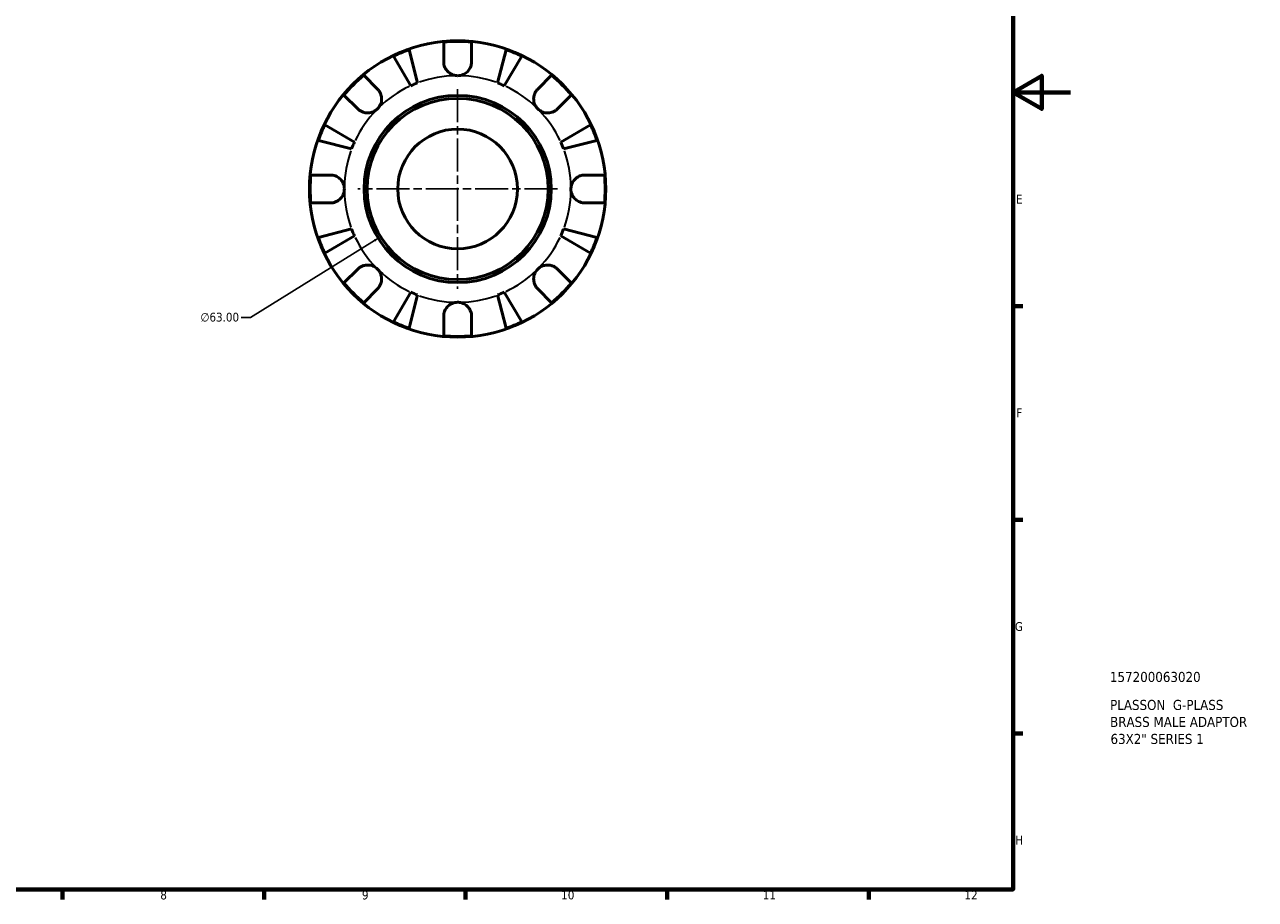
# Model space of a CAD drawing. Header units: millimetres. Extents: x 0 to 905, y 0 to 594.
# Tile 4 of 5: x 477 to 905, y 17 to 321. Entities that reach past the tile are written whole.
import ezdxf

# ---------------------------------------------------------------- set-up
doc = ezdxf.new("R2010")
doc.units = ezdxf.units.MM
doc.linetypes.add('CHAIN', pattern=[0.7087, 0.4724, -0.0591, 0.1181, -0.0591])
for name, color, linetype, lineweight in [('Border (ANSI)', 7, 'Continuous', 70), ('Center Mark (ANSI)', 7, 'Continuous', 25), ('Dimension (ANSI)', 7, 'Continuous', 25), ('Title (ISO)', 7, 'Continuous', 50), ('Visible (ANSI)', 7, 'Continuous', 50), ('Visible Narrow (ANSI)', 7, 'Continuous', 35)]:
    doc.layers.add(name, color=color, linetype=linetype, lineweight=lineweight)
doc.styles.add('Note Text (ANSI)', font='tahoma.ttf')
doc.styles.add('Note Text (ISO)', font='tahoma.ttf')
doc.dimstyles.new('Default - mm (ANSI)', dxfattribs={"dimtxt": 3.048, "dimasz": 2.5, "dimexe": 3.175, "dimexo": 1.6002, "dimgap": 0.8, "dimtad": 0, "dimtoh": 1, "dimrnd": 1e-08, "dimzin": 4, "dimdsep": 46, "dimtxsty": 'Note Text (ANSI)', "dimcen": 0.09, "dimdle": 10, "dimclrd": 256, "dimclre": 256, "dimclrt": 256, "dimadec": 1, "dimazin": 1, "dimtfac": 1, "dimtofl": 0, "dimtmove": 0, "dimatfit": 3, "dimfxl": 1, "dimtolj": 1, "dimtzin": 4, "dimlwd": -1, "dimlwe": -1, "dimarcsym": 0})

# ---------------------------------------------------------------- blocks, each defined once
blk = doc.blocks.new('Borders Default Border')
at = {"layer": 'Border (ANSI)'}
for p, q in [((821, 222.75), (824.45, 222.75)), ((821, 148.5), (824.45, 148.5)), ((821, 74.25), (824.45, 74.25)), ((490.58, 20), (490.58, 16.55)), ((560.67, 20), (560.67, 16.55)), ((630.75, 20), (630.75, 16.55)), ((700.83, 20), (700.83, 16.55)), ((770.92, 20), (770.92, 16.55))]:
    blk.add_line(p, q, dxfattribs=at)
at = {"layer": 'Border (ANSI)', "flags": 128}
for points in [[(20, 20), (20, 574), (821, 574), (821, 20), (20, 20)], [(841, 297), (821, 297), (831, 302.77), (831, 291.23), (821, 297)]]:
    blk.add_lwpolyline(points, dxfattribs=at)
at = {"layer": 'Border (ANSI)', "attachment_point": 7, "style": 'Note Text (ANSI)'}
for s, insert, char_height in [('E', (822.05, 258.35), 3.05), ('F', (822.14, 184.1), 3.05), ('G', (821.66, 109.79), 3.05), ('H', (821.81, 35.6), 3.05), ('8', (524.63, 16.48), 3.05), ('9', (594.7, 16.49), 3.05), ('10', (663.96, 16.49), 3.048), ('11', (734.04, 16.55), 3.048), ('12', (804.13, 16.55), 3.048)]:
    blk.add_mtext(s, dxfattribs=dict(at, insert=insert, char_height=char_height))
blk = doc.blocks.new('Title Blocks ISO')
at = {"layer": 'Title (ISO)', "style": 'Note Text (ISO)'}
for tag, p in [('PART_NUMBER_001', (33.69, 72.11)), ('DESCRIPTION_001', (33.74, 62.38)), ('DESCRIPTION_002', (33.74, 56.47)), ('DESCRIPTION_003', (33.89, 50.56))]:
    blk.add_attdef(tag, p, '', height=3.5, dxfattribs=at)
blk = doc.blocks.new('*D8')
at = {"layer": 'Defpoints', "color": 0, "transparency": 16777216}
for p in [(654.74, 280.03), (601.2, 246.82)]:
    blk.add_point(p, dxfattribs=at)
at = {"layer": 'Dimension (ANSI)', "transparency": 16777216}
for p, q in [((627.88, 263.43), (628.06, 263.43)), ((627.97, 263.34), (627.97, 263.52)), ((555.98, 218.77), (599.07, 245.51)), ((552.76, 218.77), (555.98, 218.77))]:
    blk.add_line(p, q, dxfattribs=at)
blk.add_solid([(598.85, 245.86), (599.29, 245.15), (601.2, 246.82)], dxfattribs=at)
at = {"layer": 'Dimension (ANSI)', "transparency": 16777216, "insert": (538.57, 220.42), "char_height": 3.048, "attachment_point": 1, "style": 'Note Text (ANSI)'}
blk.add_mtext('\\A1;∅63.00', dxfattribs=at)

msp = doc.modelspace()

# ---------------------------------------------------------------- linework, layer by layer
at = {"layer": 'Center Mark (ANSI)', "linetype": 'CHAIN', "ltscale": 24.192183}
for p, q in [((627.9666, 298.1024), (627.9666, 228.7524)), ((662.6416, 263.4274), (593.2916, 263.4274))]:
    msp.add_line(p, q, dxfattribs=at)
at = {"layer": 'Visible (ANSI)'}
for p, q in [((623.1166, 307.6524), (623.1166, 314.4524)), ((632.8166, 314.4524), (632.8166, 307.6524)), ((611.7421, 299.3043), (605.6856, 309.5862)), ((611.0825, 311.8216), (614.0703, 300.2687)), ((641.863, 300.2687), (644.8508, 311.8216)), ((650.2477, 309.5862), (644.1912, 299.3043)), ((595.316, 302.937), (600.1243, 298.1286)), ((655.809, 298.1286), (660.6173, 302.937)), ((593.2654, 291.2697), (588.457, 296.0781)), ((667.4763, 296.0781), (662.6679, 291.2697)), ((581.8079, 285.7084), (592.0897, 279.6519)), ((663.8436, 279.6519), (674.1254, 285.7084)), ((591.1253, 277.3237), (579.5724, 280.3115)), ((676.3609, 280.3115), (664.808, 277.3237)), ((576.9416, 268.2774), (583.7416, 268.2774)), ((672.1916, 268.2774), (678.9917, 268.2774)), ((583.7416, 258.5774), (576.9416, 258.5774)), ((678.9917, 258.5774), (672.1916, 258.5774)), ((579.5724, 246.5432), (591.1253, 249.531)), ((664.808, 249.531), (676.3609, 246.5432)), ((592.0897, 247.2028), (581.8079, 241.1464)), ((674.1254, 241.1464), (663.8436, 247.2028)), ((588.457, 230.7767), (593.2654, 235.585)), ((662.6679, 235.585), (667.4763, 230.7767)), ((600.1243, 228.7261), (595.316, 223.9177)), ((605.6856, 217.2686), (611.7421, 227.5504)), ((644.1912, 227.5504), (650.2477, 217.2686)), ((660.6173, 223.9177), (655.809, 228.7261)), ((614.0703, 226.5861), (611.0825, 215.0331)), ((644.8508, 215.0331), (641.863, 226.5861)), ((623.1166, 212.4023), (623.1166, 219.2024)), ((632.8166, 219.2024), (632.8166, 212.4023))]:
    msp.add_line(p, q, dxfattribs=at)
for radius in [51.5, 32.53, 31.5, 20.807]:
    msp.add_circle((627.9666, 263.4274), radius, dxfattribs=at)
for radius, start, end in [(51.255, 84.570271, 95.429729), (51.255, 109.233242, 115.766758), (51.255, 64.233242, 70.766758), (51.255, 129.570271, 140.429729), (39.375, 110.666222, 114.333778), (39.375, 65.666222, 69.333778), (51.255, 39.570271, 50.429729), (51.255, 154.233242, 160.766758), (51.255, 19.233242, 25.766758), (39.375, 155.666222, 159.333778), (39.375, 20.666222, 24.333778), (51.255, 174.570271, 185.429729), (51.255, 354.570271, 5.429729), (39.375, 200.666222, 204.333778), (39.375, 335.666222, 339.333778), (51.255, 199.233242, 205.766758), (51.255, 334.233242, 340.766758), (51.255, 219.570271, 230.429729), (39.375, 245.666222, 249.333778), (39.375, 290.666222, 294.333778), (51.255, 309.570271, 320.429729), (51.255, 244.233242, 250.766758), (51.255, 289.233242, 295.766758), (51.255, 264.570271, 275.429729)]:
    msp.add_arc((627.9666, 263.4274), radius, start, end, dxfattribs=at)
for points, knots in [([(627.9666, 302.8024), (627.4813, 302.8024), (626.9989, 302.8752), (626.0143, 303.1793), (625.5238, 303.4272), (624.6855, 304.0464), (624.3354, 304.3998), (623.7943, 305.1432), (623.5928, 305.5156), (623.3486, 306.1479), (623.2755, 306.3951), (623.1749, 306.8685), (623.1438, 307.0931), (623.1205, 307.4291), (623.1166, 307.5411), (623.1166, 307.6524)], [0, 0, 0, 0, 0.145589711, 0.145589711, 0.30930841, 0.30930841, 0.458305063, 0.458305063, 0.587351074, 0.587351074, 0.667754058, 0.667754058, 0.739991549, 0.739991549, 0.776322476, 0.776322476, 0.776322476, 0.776322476]), ([(632.8166, 307.6524), (632.8166, 307.4484), (632.8038, 307.242), (632.7482, 306.8095), (632.7032, 306.5841), (632.5623, 306.0743), (632.4564, 305.793), (632.0787, 305.0214), (631.7481, 304.5627), (630.9058, 303.7474), (630.3952, 303.4104), (629.2434, 302.9299), (628.6088, 302.8024), (627.9666, 302.8024)], [-0.785164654, -0.785164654, -0.785164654, -0.785164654, -0.716742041, -0.716742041, -0.642593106, -0.642593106, -0.548173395, -0.548173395, -0.375844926, -0.375844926, -0.192659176, -0.192659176, 0, 0, 0, 0]), ([(600.1243, 298.1286), (600.2063, 298.0466), (600.286, 297.9611), (600.565, 297.6385), (600.7475, 297.3824), (601.0764, 296.807), (601.2169, 296.4876), (601.4741, 295.6674), (601.5505, 295.1589), (601.5374, 294.0308), (601.4144, 293.4238), (600.9369, 292.2624), (600.5781, 291.7234), (600.1243, 291.2697)], [-0.780900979, -0.780900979, -0.780900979, -0.780900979, -0.742496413, -0.742496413, -0.641680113, -0.641680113, -0.533087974, -0.533087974, -0.377279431, -0.377279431, -0.192503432, -0.192503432, 0, 0, 0, 0]), ([(655.809, 291.2697), (655.5408, 291.5378), (655.3051, 291.8364), (654.8943, 292.5047), (654.7262, 292.8753), (654.4494, 293.7677), (654.3768, 294.2943), (654.4026, 295.3242), (654.4932, 295.8167), (654.7665, 296.6076), (654.911, 296.9145), (655.2492, 297.4762), (655.4391, 297.7298), (655.7008, 298.0178), (655.7544, 298.074), (655.809, 298.1286)], [0, 0, 0, 0, 0.113756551, 0.113756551, 0.235380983, 0.235380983, 0.394308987, 0.394308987, 0.546306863, 0.546306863, 0.652040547, 0.652040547, 0.753818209, 0.753818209, 0.779337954, 0.779337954, 0.779337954, 0.779337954]), ([(600.1243, 291.2697), (599.8562, 291.0016), (599.5576, 290.7658), (598.8893, 290.3551), (598.5188, 290.187), (597.6263, 289.9101), (597.0997, 289.8375), (596.0698, 289.8633), (595.5774, 289.9539), (594.7864, 290.2272), (594.4795, 290.3718), (593.9178, 290.7099), (593.6642, 290.8999), (593.3762, 291.1615), (593.32, 291.2151), (593.2654, 291.2697)], [0, 0, 0, 0, 0.113756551, 0.113756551, 0.235380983, 0.235380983, 0.394308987, 0.394308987, 0.546306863, 0.546306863, 0.652040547, 0.652040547, 0.753818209, 0.753818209, 0.779337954, 0.779337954, 0.779337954, 0.779337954]), ([(662.6679, 291.2697), (662.5859, 291.1877), (662.5004, 291.1081), (662.1778, 290.829), (661.9217, 290.6465), (661.3463, 290.3177), (661.0269, 290.1771), (660.2067, 289.9199), (659.6982, 289.8435), (658.57, 289.8566), (657.963, 289.9796), (656.8017, 290.4571), (656.2627, 290.816), (655.809, 291.2697)], [-0.780900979, -0.780900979, -0.780900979, -0.780900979, -0.742496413, -0.742496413, -0.641680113, -0.641680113, -0.533087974, -0.533087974, -0.377279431, -0.377279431, -0.192503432, -0.192503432, 0, 0, 0, 0]), ([(583.7416, 268.2774), (583.8937, 268.2774), (584.047, 268.2702), (584.48, 268.229), (584.7597, 268.178), (585.3531, 268.0136), (585.663, 267.8932), (586.4233, 267.5018), (586.8476, 267.1896), (587.642, 266.3739), (587.9822, 265.8593), (588.4647, 264.7028), (588.5916, 264.0679), (588.5916, 263.4274)], [-0.775077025, -0.775077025, -0.775077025, -0.775077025, -0.725603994, -0.725603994, -0.635942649, -0.635942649, -0.533656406, -0.533656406, -0.3753162, -0.3753162, -0.192167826, -0.192167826, 0, 0, 0, 0]), ([(667.3416, 263.4274), (667.3416, 263.8628), (667.4003, 264.2962), (667.6433, 265.1782), (667.8384, 265.6181), (668.4266, 266.5474), (668.8553, 267.0006), (669.6919, 267.6045), (670.056, 267.8008), (670.7158, 268.0572), (671.0013, 268.1381), (671.5818, 268.2481), (671.8746, 268.2756), (672.1726, 268.2773), (672.1821, 268.2774), (672.1916, 268.2774)], [-3.375359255, -3.375359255, -3.375359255, -3.375359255, -3.244720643, -3.244720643, -3.100812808, -3.100812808, -2.913185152, -2.913185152, -2.785408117, -2.785408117, -2.690943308, -2.690943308, -2.594272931, -2.594272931, -2.591082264, -2.591082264, -2.591082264, -2.591082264]), ([(588.5916, 263.4274), (588.5916, 262.9919), (588.533, 262.5585), (588.2899, 261.6765), (588.0949, 261.2366), (587.5067, 260.3074), (587.078, 259.8542), (586.2414, 259.2502), (585.8773, 259.0539), (585.2175, 258.7976), (584.932, 258.7166), (584.3515, 258.6066), (584.0587, 258.5792), (583.7607, 258.5774), (583.7512, 258.5774), (583.7416, 258.5774)], [-3.375359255, -3.375359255, -3.375359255, -3.375359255, -3.244720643, -3.244720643, -3.100812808, -3.100812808, -2.913185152, -2.913185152, -2.785408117, -2.785408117, -2.690943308, -2.690943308, -2.594272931, -2.594272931, -2.591082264, -2.591082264, -2.591082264, -2.591082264]), ([(672.1916, 258.5774), (672.0396, 258.5774), (671.8863, 258.5845), (671.4533, 258.6257), (671.1736, 258.6767), (670.5802, 258.8412), (670.2703, 258.9616), (669.51, 259.3529), (669.0857, 259.6651), (668.2913, 260.4808), (667.9511, 260.9954), (667.4686, 262.152), (667.3416, 262.7868), (667.3416, 263.4274)], [-0.775077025, -0.775077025, -0.775077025, -0.775077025, -0.725603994, -0.725603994, -0.635942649, -0.635942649, -0.533656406, -0.533656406, -0.3753162, -0.3753162, -0.192167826, -0.192167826, 0, 0, 0, 0]), ([(593.2654, 235.585), (593.3474, 235.667), (593.4329, 235.7467), (593.7555, 236.0258), (594.0116, 236.2083), (594.587, 236.5371), (594.9064, 236.6776), (595.7266, 236.9349), (596.2351, 237.0112), (597.3633, 236.9981), (597.9703, 236.8751), (599.1316, 236.3976), (599.6706, 236.0388), (600.1243, 235.585)], [-0.780900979, -0.780900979, -0.780900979, -0.780900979, -0.742496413, -0.742496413, -0.641680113, -0.641680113, -0.533087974, -0.533087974, -0.377279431, -0.377279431, -0.192503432, -0.192503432, 0, 0, 0, 0]), ([(600.1243, 235.585), (600.3924, 235.3169), (600.6282, 235.0183), (601.039, 234.35), (601.207, 233.9795), (601.4839, 233.087), (601.5565, 232.5604), (601.5307, 231.5305), (601.4401, 231.0381), (601.1668, 230.2472), (601.0223, 229.9403), (600.6841, 229.3785), (600.4942, 229.125), (600.2325, 228.8369), (600.1789, 228.7807), (600.1243, 228.7261)], [0, 0, 0, 0, 0.113756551, 0.113756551, 0.235380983, 0.235380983, 0.394308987, 0.394308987, 0.546306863, 0.546306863, 0.652040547, 0.652040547, 0.753818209, 0.753818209, 0.779337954, 0.779337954, 0.779337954, 0.779337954]), ([(655.809, 228.7261), (655.727, 228.8081), (655.6473, 228.8936), (655.3683, 229.2162), (655.1857, 229.4723), (654.8569, 230.0477), (654.7164, 230.3672), (654.4592, 231.1873), (654.3828, 231.6958), (654.3959, 232.824), (654.5189, 233.431), (654.9964, 234.5924), (655.3552, 235.1313), (655.809, 235.585)], [-0.780900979, -0.780900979, -0.780900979, -0.780900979, -0.742496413, -0.742496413, -0.641680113, -0.641680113, -0.533087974, -0.533087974, -0.377279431, -0.377279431, -0.192503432, -0.192503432, 0, 0, 0, 0]), ([(655.809, 235.585), (656.0771, 235.8532), (656.3757, 236.0889), (657.044, 236.4997), (657.4145, 236.6678), (658.307, 236.9446), (658.8336, 237.0173), (659.8635, 236.9914), (660.3559, 236.9008), (661.1469, 236.6275), (661.4538, 236.483), (662.0155, 236.1448), (662.2691, 235.9549), (662.5571, 235.6932), (662.6133, 235.6397), (662.6679, 235.585)], [0, 0, 0, 0, 0.113756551, 0.113756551, 0.235380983, 0.235380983, 0.394308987, 0.394308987, 0.546306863, 0.546306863, 0.652040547, 0.652040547, 0.753818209, 0.753818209, 0.779337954, 0.779337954, 0.779337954, 0.779337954]), ([(623.1166, 219.2024), (623.1166, 219.3544), (623.1238, 219.5077), (623.165, 219.9407), (623.216, 220.2204), (623.3804, 220.8139), (623.5008, 221.1237), (623.8922, 221.884), (624.2044, 222.3083), (625.0201, 223.1028), (625.5347, 223.4429), (626.6912, 223.9255), (627.3261, 224.0524), (627.9666, 224.0524)], [-0.775077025, -0.775077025, -0.775077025, -0.775077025, -0.725603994, -0.725603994, -0.635942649, -0.635942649, -0.533656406, -0.533656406, -0.3753162, -0.3753162, -0.192167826, -0.192167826, 0, 0, 0, 0]), ([(627.9666, 224.0524), (628.4021, 224.0524), (628.8355, 223.9937), (629.7175, 223.7507), (630.1574, 223.5556), (631.0867, 222.9674), (631.5399, 222.5388), (632.1438, 221.7021), (632.3401, 221.3381), (632.5964, 220.6782), (632.6774, 220.3927), (632.7874, 219.8122), (632.8149, 219.5195), (632.8166, 219.2214), (632.8166, 219.2119), (632.8166, 219.2024)], [-3.375359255, -3.375359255, -3.375359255, -3.375359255, -3.244720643, -3.244720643, -3.100812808, -3.100812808, -2.913185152, -2.913185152, -2.785408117, -2.785408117, -2.690943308, -2.690943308, -2.594272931, -2.594272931, -2.591082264, -2.591082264, -2.591082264, -2.591082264])]:
    msp.add_open_spline(points, degree=3, knots=knots, dxfattribs=at)
at = {"layer": 'Visible Narrow (ANSI)'}
for start, end in [(91.033311, 109.632911), (70.367089, 88.966689), (115.367089, 133.966689), (46.033311, 64.632911), (136.033311, 154.632911), (25.367089, 43.966689), (160.367089, 178.966689), (1.033311, 19.632911), (181.033311, 199.632911), (340.367089, 358.966689), (205.367089, 223.966689), (316.033311, 334.632911), (226.033311, 244.632911), (295.367089, 313.966689), (250.367089, 268.966689), (271.033311, 289.632911)]:
    msp.add_arc((627.9666, 263.4274), 39.375, start, end, dxfattribs=at)

# ---------------------------------------------------------------- block references
msp.add_blockref('Borders Default Border', (0, 0))
msp.add_blockref('Title Blocks ISO', (821, 20)).add_auto_attribs({'PART_NUMBER_001': '157200063020', 'DESCRIPTION_001': 'PLASSON  G-PLASS', 'DESCRIPTION_002': 'BRASS MALE ADAPTOR', 'DESCRIPTION_003': '63X2" SERIES 1'})

# ---------------------------------------------------------------- dimensions: what is measured, and where the dimension line sits
at = {"layer": 'Dimension (ANSI)'}
dim = msp.add_diameter_dim_2p(p1=(654.7352, 280.0315), p2=(601.1981, 246.8233), dimstyle='Default - mm (ANSI)', override={"dimgap": 0.8, "dimtih": 1, "dimdec": 2, "dimlfac": 1, "dimtol": 0, "dimlim": 0, "dimtp": 0, "dimtm": 0, "dimtdec": 2}, dxfattribs=at)
dim.commit()
dim.dimension.update_dxf_attribs({"geometry": '*D8', "text_midpoint": (545.2616, 218.7744), "dimtype": 163})

doc.saveas('drawing.dxf')
